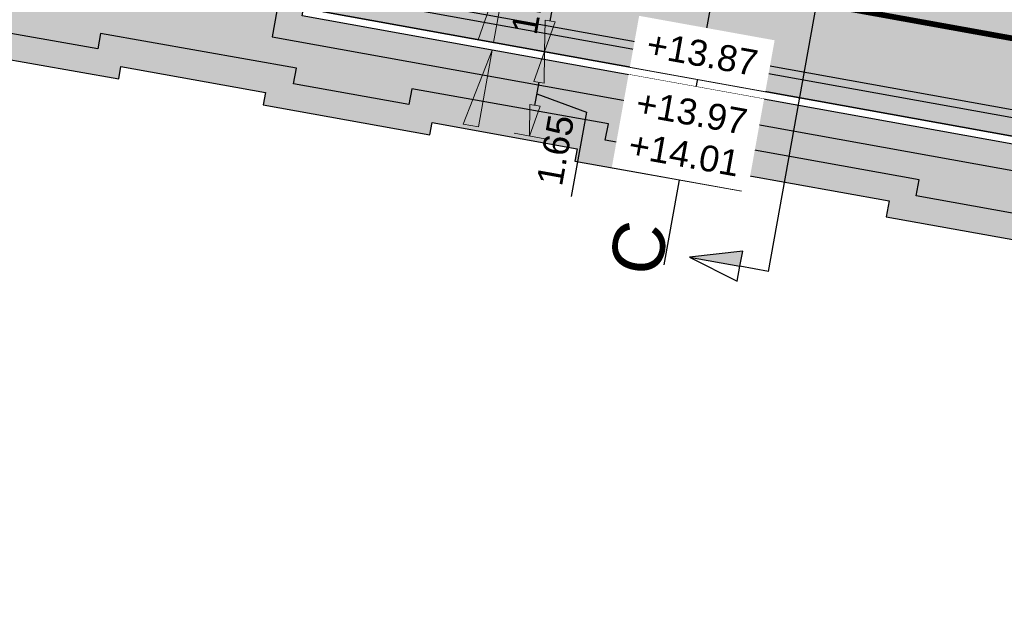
# Model space of a CAD drawing. Header units: metres. Extents: x 131295 to 132236, y 397710 to 398702.
# Tile 29 of 127: x 131376 to 131395, y 397914 to 397925. Entities that reach past the tile are written whole.
import ezdxf
from ezdxf.enums import TextEntityAlignment as Align

# ---------------------------------------------------------------- set-up
doc = ezdxf.new("R2010")
doc.units = ezdxf.units.M
doc.linetypes.add('AL-MATERIAALS', pattern=[2, 1, -1])
doc.linetypes.add('MA-1-3', pattern=[4, 1, -3])
doc.layers.get('Defpoints').update_dxf_attribs({"color": 128})
for name, color, linetype, lineweight in [('N-D-dwarsprofiel situatie @ 0.2', 7, 'Continuous', 25), ('N-IE-markering 1 - 3 streep 0.10', 255, 'MA-1-3', 18), ('N-KO-trottoirband 130-150x250mm', 3, 'Continuous', 35), ('N-KO-trottoirband achterkant', 8, 'Continuous', 5), ('N-VH-afschotrichting @ 0.2', 250, 'Continuous', 18), ("N-VH-arcering 'MAT' grijs 254", 254, 'Continuous', 18), ('X-AL-maatvoering', 1, 'Continuous', 18), ('X-AL-materiaalscheiding', 1, 'AL-MATERIAALS', 18), ('X-AL-planhoogte', 190, 'Continuous', 25)]:
    doc.layers.add(name, color=color, linetype=linetype, lineweight=lineweight)
doc.layers.add("N-VH-arcering 'MAT' kleur 1 (heiderood)", color=7, linetype='Continuous', lineweight=18, true_color=0xd98c8c)
doc.layers.add("N-VH-arcering 'MAT' kleur 5 (roodbruin)", color=7, linetype='Continuous', lineweight=18, true_color=0xc5a6a0)
for name, color, linetype, plot in [('X-AL-contourlijnen', 30, 'Continuous', False), ('X-AL-hulplijn bandenlijnnummers', 30, 'Continuous', False), ('X-AL-hulplijn hoogtetekst', 190, 'Continuous', False)]:
    doc.layers.add(name, color=color, linetype=linetype, plot=plot)
doc.styles.add('CS Annotative', font='arial.ttf')
doc.dimstyles.new('CS Annotative', dxfattribs={"dimtxt": 2.5, "dimasz": 3, "dimexe": 0.18, "dimexo": 0.0625, "dimgap": 1, "dimtad": 1, "dimzin": 0, "dimdsep": 46, "dimtxsty": 'CS Annotative', "dimblk": 'CS Dimensionpijl', "dimcen": 0, "dimse1": 1, "dimse2": 1, "dimclrd": 256, "dimclre": 256, "dimclrt": 2, "dimadec": 0, "dimazin": 0, "dimtm": 1e-09, "dimtfac": 1, "dimtofl": 0, "dimtmove": 1, "dimatfit": 3, "dimfxl": 1, "dimtfillclr": 256, "dimtolj": 1, "dimtzin": 0, "dimarcsym": 0})

# ---------------------------------------------------------------- blocks, each defined once
blk = doc.blocks.new('CS Dimensionpijl')
h = blk.add_hatch(color=256)
h.dxf.hatch_style = 1
h.paths.add_polyline_path([(-1, -0.1666666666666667), (0, 0), (-1, 0.1666666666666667)])
at = {"flags": 128}
blk.add_lwpolyline([(0, 0.5), (0, -0.5)], dxfattribs=at)
blk.add_lwpolyline([(-1, -0.1666666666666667), (0, 0), (-1, 0.1666666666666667)], close=True, dxfattribs=at)
blk = doc.blocks.new('*D367')
at = {"layer": 'Defpoints', "color": 0, "transparency": 16777216}
for p in [(131386.5197042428, 397924.2607817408), (131386.5197042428, 397924.2607817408), (131386.2262887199, 397922.6348545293)]:
    blk.add_point(p, dxfattribs=at)
at = {"layer": 'X-AL-maatvoering', "lineweight": -2, "transparency": 16777216}
for p, q in [((131386.3328438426, 397923.2253170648), (131386.4131491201, 397923.6703192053)), ((131386.3729964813, 397923.447818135), (131387.3256690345, 397923.0960513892)), ((131387.3256690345, 397923.0960513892), (131387.0316733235, 397921.4669091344))]:
    blk.add_line(p, q, dxfattribs=at)
at = {"layer": 'X-AL-maatvoering', "lineweight": -2, "transparency": 16777216, "xscale": 0.6000000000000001, "yscale": 0.6000000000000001, "zscale": 0.6000000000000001}
for p, rotation in [((131386.5197042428, 397924.2607817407), 79.7704755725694), ((131386.2262887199, 397922.6348545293), 259.7704755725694)]:
    blk.add_blockref('CS Dimensionpijl', p, dxfattribs=dict(at, rotation=rotation))
at = {"layer": 'X-AL-maatvoering', "color": 2, "transparency": 16777216, "insert": (131386.7306218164, 397922.3623354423), "char_height": 0.5, "attachment_point": 5, "rotation": 79.7704755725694, "style": 'CS Annotative'}
blk.add_mtext('\\A1;1.65', dxfattribs=at)
blk = doc.blocks.new('*D368')
at = {"layer": 'Defpoints', "color": 0, "transparency": 16777216}
for p in [(131386.8571287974, 397926.1305797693), (131386.857128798, 397926.1305797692), (131386.5197042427, 397924.2607817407)]:
    blk.add_point(p, dxfattribs=at)
at = {"layer": 'X-AL-maatvoering', "lineweight": -2, "transparency": 16777216}
blk.add_line((131386.6262593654, 397924.8512442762), (131386.7505736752, 397925.5401172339), dxfattribs=at)
at = {"layer": 'X-AL-maatvoering', "lineweight": -2, "transparency": 16777216, "xscale": 0.6000000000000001, "yscale": 0.6000000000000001, "zscale": 0.6000000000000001}
for p, rotation in [((131386.8571287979, 397926.1305797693), 79.77047557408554), ((131386.5197042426, 397924.2607817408), 259.7704755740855)]:
    blk.add_blockref('CS Dimensionpijl', p, dxfattribs=dict(at, rotation=rotation))
at = {"layer": 'X-AL-maatvoering', "color": 2, "transparency": 16777216, "insert": (131386.2403671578, 397925.2765359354), "char_height": 0.5, "attachment_point": 5, "rotation": 79.77047557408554, "style": 'CS Annotative'}
blk.add_mtext('\\A1;1.90', dxfattribs=at)
blk = doc.blocks.new('*U447')
at = {"ltscale": 0.2}
h = blk.add_hatch(color=256, dxfattribs=at)
h.dxf.hatch_style = 1
h.paths.add_polyline_path([(0, 0), (-1.335004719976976, -7.397769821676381), (-2.811161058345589, -7.131382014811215)])
blk.add_lwpolyline([(0, 0), (-1.335004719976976, -7.397769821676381), (-2.811161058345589, -7.131382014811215)], close=True, dxfattribs=at)
blk = doc.blocks.new('*U448')
at = {"ltscale": 0.2}
h = blk.add_hatch(color=256, dxfattribs=at)
h.dxf.hatch_style = 1
h.paths.add_polyline_path([(0, 0), (-1.68712277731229, -9.348990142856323), (-3.163279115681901, -9.08260233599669)])
blk.add_lwpolyline([(0, 0), (-1.68712277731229, -9.348990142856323), (-3.163279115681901, -9.08260233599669)], close=True, dxfattribs=at)
blk = doc.blocks.new('*U513')
for points in [[(6.975389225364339, 54.62784556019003), (6.713992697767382, 53.17105003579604), (2.112619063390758, 55.50229623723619)], [(-8.953419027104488, -33.95134538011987), (-8.69091310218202, -32.49474935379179), (-13.816189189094, -33.07689470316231)]]:
    blk.add_hatch(color=256).paths.add_polyline_path(points)
for p, q in [((2.112619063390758, 55.50229623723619), (7.237023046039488, 56.08596354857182)), ((7.237023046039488, 56.08596354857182), (6.975507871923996, 54.62850679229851)), ((6.713992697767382, 53.17105003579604), (2.112619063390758, 55.50229623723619)), ((2.112619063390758, 55.50229623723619), (6.975389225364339, 54.62784556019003)), ((6.975389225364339, 54.62784556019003), (6.713992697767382, 53.17105003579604)), ((-8.69091310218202, -32.49474935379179), (-13.816189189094, -33.07689470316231)), ((-13.816189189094, -33.07689470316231), (-9.21616325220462, -35.40926368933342)), ((-13.816189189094, -33.07689470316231), (-8.953419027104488, -33.95134538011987)), ((-8.953419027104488, -33.95134538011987), (-8.69091310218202, -32.49474935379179)), ((-9.21616325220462, -35.40926368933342), (-8.953538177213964, -33.95200652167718))]:
    blk.add_line(p, q)
blk.add_lwpolyline([(-6.194536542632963, -34.4474631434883), (9.734271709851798, 54.13172779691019)])
at = {"ltscale": 10, "flags": 128}
for points in [[(9.734271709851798, 54.13172779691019), (6.975389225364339, 54.62784556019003)], [(-6.194536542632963, -34.4474631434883), (-8.953419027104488, -33.95134538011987)]]:
    blk.add_lwpolyline(points, dxfattribs=at)
at = {"lineweight": 50, "style": 'CS Annotative'}
for tag, p in [('Dwp2:', (-2.797077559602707, 56.38817734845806)), ('Dwp1:', (-18.73777670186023, -32.19486327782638))]:
    blk.add_attdef(tag, text='', height=5, rotation=79.80570405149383, dxfattribs=at).set_placement(p, align=Align.MIDDLE_CENTER)

msp = doc.modelspace()

# ---------------------------------------------------------------- hatches: boundary and pattern name
at = {"layer": "N-VH-arcering 'MAT' grijs 254"}
h = msp.add_hatch(color=256, dxfattribs=at)
h.dxf.hatch_style = 1
edge = h.paths.add_edge_path()
edge.add_line((131305.9683725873, 397938.6446867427), (131304.3972268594, 397938.9282163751))
edge.add_line((131304.3972268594, 397938.9282163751), (131304.1102677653, 397937.3380666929))
edge.add_line((131304.1102677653, 397937.3380666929), (131307.9418037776, 397936.6333467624))
edge.add_line((131307.9418037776, 397936.6333467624), (131307.9524383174, 397936.6876625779))
edge.add_line((131307.9524383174, 397936.6876625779), (131311.3923371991, 397936.0733593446))
edge.add_line((131311.3923371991, 397936.0733593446), (131311.4702741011, 397936.3942461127))
edge.add_line((131311.4702741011, 397936.3942461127), (131313.2153861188, 397936.0362549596))
edge.add_line((131313.2153861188, 397936.0362549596), (131313.1698974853, 397935.7181955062))
edge.add_line((131313.1698974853, 397935.7181955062), (131316.6313671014, 397935.0993692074))
edge.add_line((131316.6313671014, 397935.0993692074), (131322.9994931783, 397933.9552348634))
edge.add_line((131322.9994931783, 397933.9552348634), (131326.690603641, 397933.2914761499))
edge.add_line((131326.690603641, 397933.2914761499), (131328.4937154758, 397932.9817477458))
edge.add_line((131328.4937154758, 397932.9817477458), (131331.202870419, 397932.5006052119))
edge.add_line((131331.202870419, 397932.5006052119), (131331.154, 397932.226))
edge.add_line((131331.154, 397932.226), (131334.354, 397931.644))
edge.add_line((131334.354, 397931.644), (131334.396, 397931.88))
edge.add_line((131334.396, 397931.88), (131337.2042140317, 397931.4347740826))
edge.add_line((131337.2042140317, 397931.4347740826), (131337.1502516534, 397931.1315569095))
edge.add_line((131337.1502516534, 397931.1315569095), (131340.345, 397930.563))
edge.add_line((131340.345, 397930.563), (131340.399164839, 397930.8673548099))
edge.add_line((131340.399164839, 397930.8673548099), (131343.2003135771, 397930.3701480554))
edge.add_line((131343.2003135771, 397930.3701480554), (131343.145, 397930.068))
edge.add_line((131343.145, 397930.068), (131346.346, 397929.482))
edge.add_line((131346.346, 397929.482), (131346.401686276, 397929.7949038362))
edge.add_line((131346.401686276, 397929.7949038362), (131349.1939817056, 397929.2913257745))
edge.add_line((131349.1939817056, 397929.2913257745), (131349.14, 397928.988))
edge.add_line((131349.14, 397928.988), (131352.332596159, 397928.3964465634))
edge.add_line((131352.332596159, 397928.3964465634), (131352.377, 397928.632))
edge.add_line((131352.377, 397928.632), (131355.194, 397928.1459999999))
edge.add_line((131355.194, 397928.1459999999), (131355.156, 397927.908))
edge.add_line((131355.156, 397927.908), (131358.355, 397927.326))
edge.add_line((131358.355, 397927.326), (131358.4, 397927.564))
edge.add_line((131358.4, 397927.564), (131361.203, 397927.046))
edge.add_line((131361.203, 397927.046), (131361.161, 397926.81))
edge.add_line((131361.161, 397926.81), (131364.367, 397926.246))
edge.add_line((131364.367, 397926.246), (131364.409, 397926.482))
edge.add_line((131364.409, 397926.482), (131367.199, 397925.969))
edge.add_line((131367.199, 397925.969), (131367.054, 397925.182))
edge.add_line((131367.054, 397925.182), (131372.193, 397924.2659999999))
edge.add_line((131372.193, 397924.2659999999), (131372.333, 397925.062))
edge.add_line((131372.333, 397925.062), (131375.132, 397924.54))
edge.add_line((131375.132, 397924.54), (131375.088, 397924.304))
edge.add_line((131375.088, 397924.304), (131378.306, 397923.739))
edge.add_line((131378.306, 397923.739), (131378.348, 397923.975))
edge.add_line((131378.348, 397923.975), (131381.137, 397923.471))
edge.add_line((131381.137, 397923.471), (131381.094, 397923.235))
edge.add_line((131381.094, 397923.235), (131384.306, 397922.66))
edge.add_line((131384.306, 397922.66), (131384.348, 397922.896))
edge.add_line((131384.348, 397922.896), (131387.15, 397922.387))
edge.add_line((131387.15, 397922.387), (131387.105, 397922.151))
edge.add_line((131387.105, 397922.151), (131390.316, 397921.58))
edge.add_line((131390.316, 397921.58), (131390.3710130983, 397921.8891212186))
edge.add_line((131390.3710130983, 397921.8891212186), (131393.1636637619, 397921.3851582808))
edge.add_line((131393.1636637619, 397921.3851582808), (131393.109, 397921.078))
edge.add_line((131393.109, 397921.078), (131396.301, 397920.506))
edge.add_line((131396.301, 397920.506), (131396.3549689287, 397920.8092539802))
edge.add_line((131396.3549689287, 397920.8092539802), (131399.1476195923, 397920.3052910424))
edge.add_line((131399.1476195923, 397920.3052910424), (131399.094, 397920.004))
edge.add_line((131399.094, 397920.004), (131402.3616196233, 397919.424))
edge.add_line((131402.3616196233, 397919.424), (131402.3616196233, 397919.7252912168))
edge.add_line((131402.3616196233, 397919.7252912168), (131405.1623656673, 397919.2198673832))
edge.add_line((131405.1623656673, 397919.2198673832), (131405.107, 397918.916))
edge.add_line((131405.107, 397918.916), (131408.313110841, 397918.3361609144))
edge.add_line((131408.313110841, 397918.3361609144), (131408.356, 397918.572))
edge.add_line((131408.356, 397918.572), (131411.0600000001, 397918.09))
edge.add_line((131411.0600000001, 397918.09), (131412.909, 397917.752))
edge.add_line((131412.909, 397917.752), (131414.4663848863, 397917.4673791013))
edge.add_line((131414.4663848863, 397917.4673791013), (131414.363, 397916.899))
edge.add_line((131414.363, 397916.899), (131413.9411507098, 397914.5797991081))
edge.add_line((131413.9411507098, 397914.5797991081), (131416.3243109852, 397914.1463159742))
edge.add_line((131416.3243109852, 397914.1463159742), (131416.6026757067, 397915.6729739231))
edge.add_arc((131411.831342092, 397916.5429598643), 4.850000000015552, 349.6664361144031, 439.770475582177)
edge.add_line((131412.6926626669, 397921.3158653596), (131410.6700502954, 397921.6808668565))
edge.add_arc((131410.6434115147, 397921.5332512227), 0.1499999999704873, 79.77047558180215, 169.7704755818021)
edge.add_line((131410.4957958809, 397921.5598900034), (131410.1850101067, 397919.8377076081))
edge.add_line((131410.1850101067, 397919.8377076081), (131381.8428084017, 397924.9523534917))
edge.add_line((131381.8428084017, 397924.9523534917), (131382.1535941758, 397926.6745358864))
edge.add_arc((131382.0059785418, 397926.701174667), 0.1500000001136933, 349.7704755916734, 439.7704755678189)
edge.add_line((131382.0326173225, 397926.848790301), (131381.9171826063, 397926.2091225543))
edge.add_line((131381.9171826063, 397926.2091225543), (131381.7695669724, 397926.2357613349))
edge.add_line((131381.7695669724, 397926.2357613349), (131380.8838731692, 397926.395594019))
edge.add_line((131380.8838731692, 397926.395594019), (131380.7362575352, 397926.4222327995))
edge.add_line((131380.7362575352, 397926.4222327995), (131380.8516922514, 397927.0619005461))
edge.add_arc((131380.8250534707, 397926.9142849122), 0.1499999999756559, 79.77047557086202, 169.7704755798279)
edge.add_line((131380.6774378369, 397926.9409236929), (131380.3666520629, 397925.2187412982))
edge.add_line((131380.3666520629, 397925.2187412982), (131346.6118771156, 397931.3101424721))
edge.add_line((131346.6118771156, 397931.3101424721), (131346.9226628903, 397933.0323248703))
edge.add_arc((131346.7750472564, 397933.058963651), 0.1500000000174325, 349.7704756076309, 439.7704748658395)
edge.add_line((131346.801686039, 397933.2065792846), (131345.6207609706, 397933.4196895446))
edge.add_arc((131345.5941221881, 397933.272073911), 0.1500000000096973, 79.77047487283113, 169.7704755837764)
edge.add_line((131345.4465065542, 397933.2987126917), (131345.1357207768, 397931.5765302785))
edge.add_line((131345.1357207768, 397931.5765302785), (131305.9683725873, 397938.6446867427))
at = {"layer": "N-VH-arcering 'MAT' kleur 1 (heiderood)"}
h = msp.add_hatch(color=256, dxfattribs=at)
h.dxf.hatch_style = 1
h.paths.add_polyline_path([(131395.3902209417, 397928.0456129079), (131395.2426053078, 397928.0722516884), (131394.3569115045, 397928.2320843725), (131394.2092958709, 397928.2587231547), (131376.397009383, 397931.4731360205), (131376.2493937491, 397931.499774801), (131375.3636999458, 397931.6596074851), (131375.2160843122, 397931.6862462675), (131362.8163710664, 397933.9239038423), (131361.3080104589, 397934.1961032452), (131360.704198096, 397930.8501488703), (131380.8783310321, 397927.2095161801), (131381.025946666, 397927.1828773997), (131381.9116404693, 397927.0230447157), (131382.0592561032, 397926.9964059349), (131410.696689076, 397921.8284824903), (131411.6859920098, 397921.6499524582), (131412.2898043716, 397924.9959068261)])
at = {"layer": "N-VH-arcering 'MAT' kleur 5 (roodbruin)"}
h = msp.add_hatch(color=256, dxfattribs=at)
h.dxf.hatch_style = 1
edge = h.paths.add_edge_path()
edge.add_arc((131382.0059785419, 397926.701174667), 0.3000000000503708, -10.229524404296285, 79.7704755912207, ccw=False)
edge.add_line((131382.3012098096, 397926.6478971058), (131382.061460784, 397925.3193564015))
edge.add_arc((131382.3074868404, 397925.2749584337), 0.2500000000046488, 169.7704755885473, 259.7704755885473)
edge.add_line((131382.2630888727, 397925.0289323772), (131409.8180071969, 397920.0563599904))
edge.add_arc((131409.8624051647, 397920.3023860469), 0.2500000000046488, 259.7704755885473, 349.7704755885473)
edge.add_line((131410.1084312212, 397920.2579880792), (131410.348180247, 397921.586528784))
edge.add_arc((131410.6434115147, 397921.5332512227), 0.2999999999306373, 79.77047558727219, 169.7704755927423, ccw=False)
edge.add_line((131410.696689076, 397921.8284824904), (131382.0592561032, 397926.9964059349))

# ---------------------------------------------------------------- linework, layer by layer
at = {"layer": 'N-IE-markering 1 - 3 streep 0.10', "const_width": 0.1, "flags": 128}
msp.add_lwpolyline([(131382.8376598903, 397926.8051272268), (131409.9005261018, 397921.9213507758)], dxfattribs=at)
at = {"layer": 'N-KO-trottoirband 130-150x250mm', "ltscale": 0.8}
msp.add_lwpolyline([(131416.4718780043, 397914.1194091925), (131416.7502427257, 397915.6460671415, 0.4147455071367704), (131412.7193014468, 397921.4634809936), (131410.6966890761, 397921.8284824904, 0.4142135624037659), (131410.348180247, 397921.586528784), (131410.1084312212, 397920.2579880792, -0.4142135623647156), (131409.8180071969, 397920.0563599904), (131382.2630888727, 397925.0289323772, -0.4142135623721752), (131382.061460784, 397925.3193564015), (131382.3012098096, 397926.6478971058, 0.4142135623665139), (131382.0592561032, 397926.9964059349)], format="xyb", dxfattribs=at)
at = {"layer": 'N-KO-trottoirband achterkant', "ltscale": 0.8}
msp.add_lwpolyline([(131382.0326173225, 397926.848790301, -0.4142135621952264), (131382.1535941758, 397926.6745358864), (131381.8428084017, 397924.9523534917), (131410.1850101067, 397919.8377076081), (131410.4957958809, 397921.5598900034, -0.4142135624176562), (131410.6700502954, 397921.6808668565), (131412.6926626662, 397921.3158653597, -0.4147455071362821), (131416.6026757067, 397915.6729739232), (131416.3243109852, 397914.1463159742), (131416.4718780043, 397914.1194091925)], format="xyb", dxfattribs=at)
at = {"layer": 'X-AL-contourlijnen', "flags": 128}
msp.add_lwpolyline([(131395.3902209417, 397928.0456129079), (131395.2426053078, 397928.0722516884), (131394.3569115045, 397928.2320843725), (131394.2092958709, 397928.2587231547), (131376.397009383, 397931.4731360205), (131376.2493937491, 397931.499774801), (131375.3636999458, 397931.6596074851), (131375.2160843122, 397931.6862462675), (131362.8163710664, 397933.9239038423), (131361.3080104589, 397934.1961032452), (131360.704198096, 397930.8501488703), (131380.8783310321, 397927.2095161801), (131381.025946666, 397927.1828773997), (131381.9116404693, 397927.0230447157), (131382.0592561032, 397926.9964059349), (131410.696689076, 397921.8284824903), (131411.6859920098, 397921.6499524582), (131412.2898043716, 397924.9959068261)], close=True, dxfattribs=at)
msp.add_lwpolyline([(131410.1850101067, 397919.8377076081), (131381.8428084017, 397924.9523534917), (131382.1535941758, 397926.6745358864, 0.4142135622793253), (131382.0326173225, 397926.848790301), (131381.9171826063, 397926.2091225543), (131381.7695669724, 397926.2357613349), (131380.8838731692, 397926.395594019), (131380.7362575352, 397926.4222327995), (131380.8516922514, 397927.0619005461, 0.4142135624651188), (131380.6774378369, 397926.9409236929), (131380.3666520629, 397925.2187412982), (131346.6118771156, 397931.3101424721)], format="xyb", dxfattribs=at)
msp.add_lwpolyline([(131382.0592561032, 397926.9964059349, -0.4142135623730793), (131382.3012098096, 397926.6478971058), (131382.061460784, 397925.3193564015, 0.4142135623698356), (131382.2630888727, 397925.0289323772), (131409.8180071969, 397920.0563599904, 0.4142135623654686), (131410.1084312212, 397920.2579880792), (131410.348180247, 397921.586528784, -0.4142135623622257), (131410.696689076, 397921.8284824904)], format="xyb", close=True, dxfattribs=at)
msp.add_lwpolyline([(131375.088, 397924.304), (131378.306, 397923.739), (131378.348, 397923.975), (131381.137, 397923.471), (131381.094, 397923.235), (131384.306, 397922.66), (131384.348, 397922.896), (131387.15, 397922.387), (131387.105, 397922.151), (131390.316, 397921.58), (131390.3710130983, 397921.8891212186), (131393.1636637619, 397921.3851582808), (131393.109, 397921.078), (131396.301, 397920.506)], dxfattribs=at)
at = {"layer": 'X-AL-hulplijn bandenlijnnummers', "ltscale": 0.8}
msp.add_lwpolyline([(131416.870014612, 397914.35176074), (131417.09456577, 397915.5832846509, 0.4147455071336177), (131412.7814586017, 397921.8079174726), (131410.758846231, 397922.1729189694, 0.4142135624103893), (131410.0037437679, 397921.6486859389), (131409.7817539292, 397920.4185556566), (131382.4236564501, 397925.3556096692), (131382.6456462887, 397926.5857399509, 0.2846489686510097), (131382.3941959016, 397927.2225068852, 0.2846489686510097)], format="xyb", dxfattribs=at)
at = {"layer": 'X-AL-hulplijn hoogtetekst', "flags": 128}
for points in [[(131388.8269564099, 397920.1534800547), (131392.0573508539, 397938.0543265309)], [(131395.8964459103, 397921.0864598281), (131393.6887672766, 397921.4820714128), (131393.7433240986, 397921.7886287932), (131389.9665663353, 397922.4701841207), (131389.9113293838, 397922.1598050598), (131387.690974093, 397922.5546424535), (131387.7513208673, 397922.8711277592), (131383.9560063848, 397923.5470377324), (131383.9014304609, 397923.2403730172), (131381.6758047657, 397923.6387960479), (131381.7310468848, 397923.9419853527), (131377.9536680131, 397924.6128983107), (131377.9011383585, 397924.3177316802), (131375.6721406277, 397924.7090877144)]]:
    msp.add_lwpolyline(points, dxfattribs=at)
at = {"layer": 'X-AL-hulplijn hoogtetekst', "ltscale": 0.8}
for points in [[(131416.9637680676, 397914.0297199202), (131417.242132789, 397915.5563778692, 0.4147455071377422), (131412.8080973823, 397921.9555331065), (131410.7854850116, 397922.3205346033, 0.4142135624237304), (131409.8561281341, 397921.6753247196), (131409.660777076, 397920.5928100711), (131382.5979108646, 397925.4765865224), (131382.7932619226, 397926.5591011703, 0.4142135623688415), (131382.1480520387, 397927.4884580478, 0.4142135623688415)], [(131381.6247678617, 397926.5595519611), (131381.2619603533, 397924.5490973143), (131410.5882662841, 397919.2568595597), (131410.9256908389, 397921.1266575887), (131412.6038667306, 397920.8238132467, -0.4147455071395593), (131416.1107856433, 397915.7626631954), (131415.7427316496, 397913.7441151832), (131416.3821887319, 397913.6275191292)]]:
    msp.add_lwpolyline(points, format="xyb", dxfattribs=at)
at = {"layer": 'X-AL-materiaalscheiding', "flags": 128}
msp.add_lwpolyline([(131382.0592561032, 397926.9964059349), (131410.696689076, 397921.8284824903)], dxfattribs=at)

# ---------------------------------------------------------------- block references
at = {"layer": 'N-D-dwarsprofiel situatie @ 0.2', "xscale": 0.2, "yscale": 0.2, "zscale": 0.2}
msp.add_blockref('*U513', (131392.0795561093, 397926.9155976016), dxfattribs=at).add_auto_attribs({'Dwp1:': 'C', 'Dwp2:': 'C'})
at = {"layer": 'N-VH-afschotrichting @ 0.2', "xscale": 0.2, "yscale": 0.2, "zscale": 0.2}
for name, p in [('*U448', (131385.8730245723, 397926.3081716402)), ('*U447', (131385.5089612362, 397924.2907579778))]:
    msp.add_blockref(name, p, dxfattribs=at)

# ---------------------------------------------------------------- dimensions: what is measured, and where the dimension line sits
at = {"layer": 'X-AL-maatvoering'}
dim = msp.add_linear_dim(base=(131386.857128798, 397926.1305797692), p1=(131386.5197042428, 397924.2607817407), p2=(131386.8571287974, 397926.1305797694), angle=259.7704755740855, dimstyle='CS Annotative', dxfattribs=at)
dim.commit()
dim.dimension.update_dxf_attribs({"geometry": '*D368', "text_midpoint": (131386.2403671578, 397925.2765359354)})
dim = msp.add_linear_dim(base=(131386.5197042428, 397924.2607817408), p1=(131386.2262887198, 397922.6348545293), p2=(131386.5197042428, 397924.2607817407), angle=79.77047557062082, dimstyle='CS Annotative', dxfattribs=at)
dim.commit()
dim.dimension.update_dxf_attribs({"geometry": '*D367', "text_midpoint": (131387.2901506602, 397922.8992305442), "dimtype": 161})

# ---------------------------------------------------------------- next in the draw order: texts
at = {"layer": 'X-AL-planhoogte', "char_height": 0.5, "attachment_point": 5, "rotation": 349.77047582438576, "style": 'CS Annotative', "bg_fill": 2}
for s, insert in [('+13.87', (131389.560812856, 397924.2200582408)), ('+14.01', (131389.2114773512, 397922.284257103))]:
    msp.add_mtext(s, dxfattribs=dict(at, insert=insert))

# ---------------------------------------------------------------- next in the draw order: texts
at = {"layer": 'X-AL-planhoogte', "insert": (131389.3565822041, 397923.088338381), "char_height": 0.5, "attachment_point": 5, "rotation": 349.77047582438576, "style": 'CS Annotative', "bg_fill": 2}
msp.add_mtext('+13.97', dxfattribs=at)

doc.saveas('drawing.dxf')
